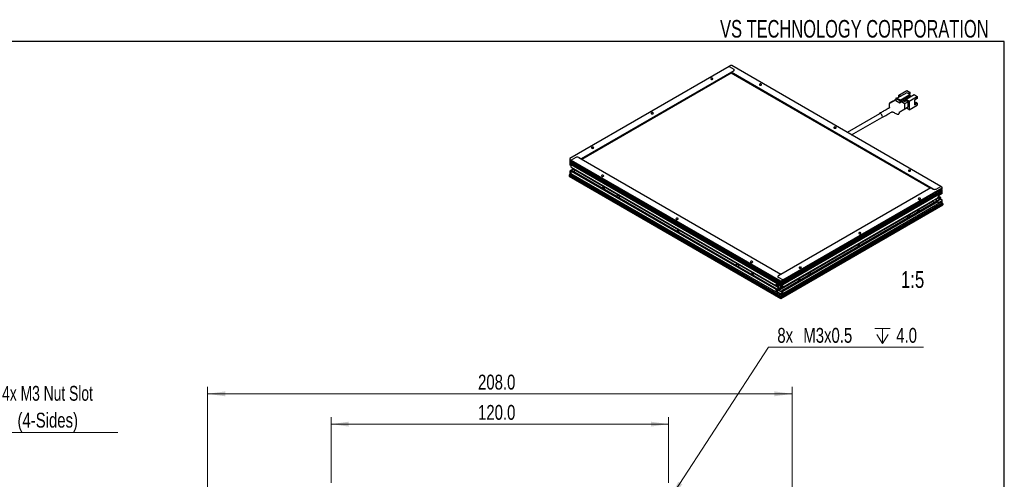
# Model space of a CAD drawing. Header units: millimetres. Extents: x 6 to 294, y 6 to 202.
# Tile 4 of 4: x 151 to 291, y 137 to 202. Entities that reach past the tile are written whole.
import ezdxf

# ---------------------------------------------------------------- set-up
doc = ezdxf.new("R2010")
doc.units = ezdxf.units.MM
doc.styles.add('SLDTEXTSTYLE0', font='TXT', dxfattribs={"width": 0.75})
doc.styles.add('SLDTEXTSTYLE2', font='TXT', dxfattribs={"width": 0.7})
doc.styles.add('SLDTEXTSTYLE6', font='TXT', dxfattribs={"width": 0.696429})
doc.dimstyles.new('SLDDIMSTYLE0', dxfattribs={"dimtxt": 2.116667, "dimasz": 2.5, "dimexe": 0, "dimexo": 0.0625, "dimgap": 0.529167, "dimtad": 1, "dimdec": 1, "dimlfac": 2.5, "dimrnd": 1e-09, "dimzin": 4, "dimdsep": 46, "dimtxsty": 'SLDTEXTSTYLE0', "dimsah": 1, "dimcen": 0.09, "dimadec": 0, "dimazin": 1, "dimtfac": 1, "dimtdec": 1, "dimtofl": 0, "dimtmove": 0, "dimatfit": 3, "dimfxl": 1, "dimfrac": 2, "dimtolj": 1, "dimtzin": 12, "dimarcsym": 0})
doc.dimstyles.new('SLDDIMSTYLE3', dxfattribs={"dimtxt": 2.116667, "dimasz": 2.5, "dimexe": 0, "dimexo": 0.0625, "dimgap": 0.529167, "dimtad": 0, "dimtih": 1, "dimtoh": 1, "dimdec": 1, "dimlfac": 2.5, "dimrnd": 1e-09, "dimzin": 12, "dimdsep": 46, "dimtxsty": 'SLDTEXTSTYLE0', "dimblk1": 'NONE', "dimsah": 1, "dimcen": 0, "dimadec": 0, "dimazin": 3, "dimtfac": 1, "dimtdec": 1, "dimtmove": 0, "dimatfit": 3, "dimldrblk": 'NONE', "dimfxl": 1, "dimfrac": 2, "dimtolj": 1, "dimtzin": 12, "dimarcsym": 0})

# ---------------------------------------------------------------- blocks, each defined once
blk = doc.blocks.new('SW_NOTE_3')
at = {"color": 0, "linetype": 'Continuous', "lineweight": 0}
blk.add_line((19.84, 0), (0, 0), dxfattribs=at)
at = {"color": 0, "linetype": 'Continuous', "lineweight": 0, "attachment_point": 2}
for s, insert, char_height, style in [('4x M3 Nut Slot', (9.81, 6.63), 2.1167, 'SLDTEXTSTYLE6'), ('(4-Sides)', (9.84, 2.81), 2.117, 'SLDTEXTSTYLE0')]:
    blk.add_mtext(s, dxfattribs=dict(at, insert=insert, char_height=char_height, style=style))
blk = doc.blocks.new('_D_5')
at = {"color": 7, "linetype": 'Continuous', "lineweight": 18}
for p, q in [((195.32, 136.27), (195.32, 145.61)), ((195.32, 144.61), (243.32, 144.61)), ((243.32, 136.27), (243.32, 145.61))]:
    blk.add_line(p, q, dxfattribs=at)
for points in [[(195.32, 144.61), (197.82, 144.26), (197.82, 144.96)], [(243.32, 144.61), (240.82, 144.96), (240.82, 144.26)]]:
    blk.add_solid(points, dxfattribs=at)
at = {"color": 7, "linetype": 'Continuous', "lineweight": 18, "insert": (216.22, 147.34), "char_height": 2.117, "attachment_point": 1, "style": 'SLDTEXTSTYLE0'}
blk.add_mtext('120.0', dxfattribs=at)
blk = doc.blocks.new('SW_SYMBOL_HOLE_DEPTH')
at = {"color": 0, "linetype": 'Continuous', "lineweight": 18}
for p, q in [((0, 875), (800, 875)), ((100, 555), (400, 75)), ((400, 875), (400, 75)), ((700, 555), (400, 75))]:
    blk.add_line(p, q, dxfattribs=at)
blk = doc.blocks.new('_D_7')
at = {"color": 7, "linetype": 'Continuous', "lineweight": 18}
for p, q in [((243.64, 134.12), (257.58, 155.57)), ((257.58, 155.57), (279.66, 155.57)), ((242.99, 133.11), (243.64, 134.12))]:
    blk.add_line(p, q, dxfattribs=at)
blk.add_solid([(243.64, 134.12), (245.3, 136.02), (244.71, 136.4)], dxfattribs=at)
at = {"color": 7, "linetype": 'Continuous', "lineweight": 18, "xscale": 0.0027037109, "yscale": 0.0027037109, "zscale": 0.0027037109}
blk.add_blockref('SW_SYMBOL_HOLE_DEPTH', (272.73, 155.86), dxfattribs=at)
at = {"color": 7, "linetype": 'Continuous', "lineweight": 18, "char_height": 2.117, "attachment_point": 1, "style": 'SLDTEXTSTYLE0'}
for s, insert in [('8x', (258.83, 158.3)), ('M3x0.5', (262.53, 158.3)), ('4.0', (275.76, 158.3))]:
    blk.add_mtext(s, dxfattribs=dict(at, insert=insert))
blk = doc.blocks.new('_NONE')
blk = doc.blocks.new('_D_8')
at = {"color": 7, "linetype": 'Continuous', "lineweight": 18}
for p, q in [((177.72, 124.67), (177.72, 149.92)), ((177.72, 148.92), (260.92, 148.92)), ((260.92, 124.67), (260.92, 149.92))]:
    blk.add_line(p, q, dxfattribs=at)
for points in [[(177.72, 148.92), (180.22, 148.57), (180.22, 149.27)], [(260.92, 148.92), (258.42, 149.27), (258.42, 148.57)]]:
    blk.add_solid(points, dxfattribs=at)
at = {"color": 7, "linetype": 'Continuous', "lineweight": 18, "insert": (216.22, 151.65), "char_height": 2.117, "attachment_point": 1, "style": 'SLDTEXTSTYLE0'}
blk.add_mtext('208.0', dxfattribs=at)

msp = doc.modelspace()

# ---------------------------------------------------------------- linework, layer by layer
at = {"color": 7, "linetype": 'Continuous', "lineweight": 25}
for p, q in [((291.144, 199.039), (5.901, 199.039)), ((291.144, 6.453), (291.144, 199.039)), ((251.977, 195.489), (229.279, 182.385)), ((252.613, 194.876), (230.905, 182.345)), ((252.189, 195.611), (251.977, 195.489)), ((251.977, 195.489), (252.613, 195.121)), ((252.33, 195.611), (252.189, 195.611)), ((252.26, 194.672), (252.613, 194.876)), ((282.099, 178.426), (252.33, 195.611)), ((252.26, 194.542), (231.018, 182.279)), ((281.039, 178.058), (252.26, 194.672)), ((252.26, 194.542), (252.26, 194.672)), ((280.572, 178.197), (252.26, 194.542)), ((276.131, 191.423), (277.263, 192.076)), ((277.263, 192.076), (277.722, 191.81)), ((274.865, 190.292), (275.686, 190.765)), ((275.686, 190.961), (275.799, 191.027)), ((275.686, 190.961), (275.686, 190.635)), ((275.686, 190.961), (276.251, 190.635)), ((275.799, 191.027), (276.365, 190.7)), ((277.27, 191.745), (275.912, 190.961)), ((276.131, 191.088), (276.131, 191.423)), ((276.131, 191.423), (276.421, 191.255)), ((276.365, 190.7), (276.251, 190.635)), ((276.251, 190.308), (276.916, 190.692)), ((276.336, 190.716), (277.694, 191.5)), ((276.365, 190.651), (277.694, 191.419)), ((277.765, 191.378), (276.365, 190.57)), ((276.365, 190.57), (276.365, 190.7)), ((276.916, 190.692), (276.916, 190.496)), ((277.086, 190.872), (277.765, 191.263)), ((277.086, 190.594), (277.086, 190.872)), ((277.086, 190.839), (277.156, 190.798)), ((277.096, 190.833), (277.432, 191.027)), ((277.156, 190.831), (278.288, 191.484)), ((277.156, 190.831), (277.156, 190.635)), ((277.156, 190.831), (277.616, 190.565)), ((277.694, 191.5), (277.27, 191.745)), ((277.369, 191.002), (277.34, 191.019)), ((277.369, 191.002), (277.453, 191.051)), ((277.369, 191.035), (277.369, 191.002)), ((277.422, 191.033), (277.432, 191.027)), ((277.432, 190.99), (277.432, 191.027)), ((277.722, 191.81), (277.439, 191.647)), ((277.453, 191.051), (277.482, 191.1)), ((277.609, 191.549), (277.722, 191.614)), ((277.616, 190.565), (278.747, 191.219)), ((277.694, 191.419), (277.694, 191.5)), ((277.765, 191.378), (277.694, 191.419)), ((277.722, 191.614), (277.722, 191.81)), ((277.765, 191.263), (277.765, 191.378)), ((278.288, 191.484), (278.747, 191.219)), ((278.747, 190.945), (278.351, 190.716)), ((278.351, 190.716), (278.351, 190.039)), ((278.747, 191.219), (278.747, 190.945)), ((275.686, 190.635), (276.251, 190.308)), ((276.251, 190.635), (276.251, 190.308)), ((276.895, 190.239), (276.513, 190.459)), ((276.727, 189.326), (277.439, 189.737)), ((276.746, 190.594), (276.916, 190.496)), ((276.746, 190.594), (276.746, 190.594)), ((276.916, 190.496), (277.086, 190.594)), ((277.439, 190.471), (276.945, 190.186)), ((276.966, 189.479), (276.966, 190.116)), ((277.156, 190.635), (277.439, 190.471)), ((277.616, 189.341), (277.185, 189.59)), ((277.439, 189.737), (277.439, 190.471)), ((277.616, 190.565), (277.616, 189.341)), ((277.616, 189.341), (278.747, 189.994)), ((278.351, 190.418), (278.511, 190.326)), ((278.578, 190.365), (278.351, 190.235)), ((278.351, 190.039), (278.747, 190.267)), ((278.747, 190.267), (278.578, 190.365)), ((278.747, 190.267), (278.747, 189.994)), ((273.393, 188.768), (268.789, 186.11)), ((269.389, 185.763), (273.693, 188.248)), ((229.279, 182.385), (229.279, 182.304)), ((229.279, 182.304), (229.491, 182.181)), ((229.279, 182.304), (229.279, 182.059)), ((230.127, 182.549), (229.491, 182.181)), ((230.905, 182.345), (230.551, 182.549)), ((230.551, 182.549), (259.331, 165.935)), ((229.279, 182.059), (229.279, 181.732)), ((229.279, 181.732), (229.279, 181.487)), ((229.491, 181.365), (229.279, 181.487)), ((229.774, 180.875), (229.279, 180.589)), ((229.491, 181.365), (229.491, 182.181)), ((229.491, 182.181), (259.26, 164.996)), ((229.491, 182.018), (229.491, 182.181)), ((258.883, 165.05), (229.491, 182.018)), ((229.491, 181.855), (258.789, 164.941)), ((229.491, 181.691), (229.491, 181.855)), ((258.789, 164.778), (229.491, 181.691)), ((229.491, 181.144), (229.491, 181.528)), ((229.491, 181.528), (258.883, 164.56)), ((229.491, 181.144), (258.623, 164.326)), ((229.977, 180.845), (229.987, 180.858)), ((229.993, 180.854), (229.977, 180.845)), ((230.056, 180.799), (229.977, 180.845)), ((229.279, 180.099), (229.208, 180.058)), ((229.208, 180.058), (259.331, 162.669)), ((229.208, 180.058), (229.208, 179.895)), ((229.208, 179.895), (259.331, 162.505)), ((229.279, 180.589), (229.279, 180.507)), ((229.491, 180.385), (229.279, 180.507)), ((229.279, 180.507), (229.279, 180.262)), ((229.279, 180.262), (229.279, 180.017)), ((229.279, 180.017), (229.491, 179.895)), ((229.632, 180.687), (229.491, 180.605)), ((229.491, 180.222), (229.491, 180.605)), ((229.491, 180.605), (258.623, 163.787)), ((229.491, 179.895), (229.491, 180.385)), ((259.26, 163.036), (229.491, 180.222)), ((229.491, 180.058), (259.26, 162.873)), ((229.491, 180.026), (229.491, 180.058)), ((229.491, 180.026), (229.604, 179.83)), ((229.547, 179.928), (229.491, 179.895)), ((229.604, 179.83), (259.26, 162.71)), ((229.632, 180.687), (258.765, 163.869)), ((229.809, 180.585), (230.056, 180.728)), ((230.056, 180.818), (230.056, 180.728)), ((230.056, 180.728), (258.889, 164.083)), ((258.977, 165.731), (280.685, 178.263)), ((259.613, 165.118), (282.312, 178.222)), ((280.685, 178.263), (281.039, 178.058)), ((281.463, 178.058), (282.099, 178.426)), ((282.312, 178.303), (282.099, 178.426)), ((282.312, 178.058), (282.264, 178.031)), ((282.312, 178.222), (282.312, 178.303)), ((282.312, 178.058), (282.312, 178.222)), ((282.312, 178.017), (282.312, 178.058)), ((281.935, 177.841), (259.613, 164.955)), ((259.613, 164.792), (281.84, 177.623)), ((281.84, 177.46), (259.613, 164.628)), ((259.613, 164.465), (281.935, 177.351)), ((259.613, 164.081), (281.675, 176.817)), ((281.463, 176.483), (281.463, 176.695)), ((281.583, 176.331), (282.099, 176.629)), ((281.958, 176.564), (281.597, 176.772)), ((281.675, 176.874), (281.675, 176.817)), ((281.958, 176.768), (281.682, 176.928)), ((282.099, 176.85), (281.744, 177.055)), ((282.312, 177.405), (281.817, 177.119)), ((281.838, 177.611), (281.859, 177.599)), ((281.859, 177.666), (281.859, 177.585)), ((281.921, 177.448), (281.949, 177.431)), ((282.057, 177.715), (281.958, 177.658)), ((281.958, 177.658), (281.958, 177.56)), ((281.958, 177.56), (282.057, 177.618)), ((281.958, 176.768), (282.099, 176.85)), ((281.958, 176.768), (281.958, 176.564)), ((282, 177.911), (281.975, 177.894)), ((282.071, 177.952), (282, 177.911)), ((282.024, 177.697), (282.057, 177.618)), ((282.059, 177.945), (282.038, 177.957)), ((282.04, 177.66), (282.04, 177.705)), ((282.142, 177.879), (282.057, 177.83)), ((282.057, 177.83), (282.057, 177.715)), ((282.057, 177.753), (282.142, 177.764)), ((282.057, 177.736), (282.097, 177.758)), ((282.057, 177.715), (282.142, 177.666)), ((282.057, 177.618), (282.057, 177.503)), ((282.057, 177.601), (282.142, 177.552)), ((282.057, 177.503), (282.142, 177.552)), ((282.099, 176.629), (282.099, 176.85)), ((282.099, 176.629), (282.312, 176.507)), ((282.142, 177.764), (282.142, 177.879)), ((282.241, 177.822), (282.142, 177.764)), ((282.142, 177.666), (282.241, 177.724)), ((282.142, 177.552), (282.142, 177.666)), ((282.156, 177.773), (282.241, 177.724)), ((282.205, 177.54), (282.264, 177.541)), ((282.249, 177.951), (282.221, 177.967)), ((282.241, 177.724), (282.241, 177.822)), ((282.264, 177.541), (282.312, 177.568)), ((282.312, 177.754), (282.312, 177.823)), ((282.312, 177.568), (282.312, 177.732)), ((282.312, 177.405), (282.312, 177.568)), ((259.048, 163.665), (280.968, 176.319)), ((259.331, 162.669), (282.382, 175.976)), ((259.331, 162.505), (282.382, 175.813)), ((259.472, 163.624), (281.534, 176.36)), ((259.613, 163.542), (281.675, 176.278)), ((282.312, 176.262), (259.613, 163.159)), ((259.613, 162.995), (282.312, 176.099)), ((259.613, 162.832), (282.312, 175.935)), ((280.968, 176.319), (280.968, 176.409)), ((280.968, 176.319), (281.039, 176.278)), ((281.534, 176.523), (281.463, 176.564)), ((281.463, 176.483), (281.534, 176.523)), ((281.534, 176.523), (281.534, 176.36)), ((281.675, 176.278), (281.534, 176.36)), ((281.958, 176.564), (281.569, 176.34)), ((281.675, 176.278), (281.675, 176.221)), ((281.817, 176.14), (282.312, 176.425)), ((282.312, 176.425), (282.312, 176.507)), ((282.312, 176.262), (282.312, 176.425)), ((282.312, 176.099), (282.312, 176.262)), ((282.312, 175.935), (282.312, 176.099)), ((282.382, 175.976), (282.312, 176.017)), ((282.382, 175.976), (282.382, 175.813)), ((259.331, 165.935), (258.977, 165.731)), ((259.613, 165.118), (258.977, 165.486)), ((258.765, 164.465), (258.623, 164.383)), ((258.765, 164.408), (258.623, 164.326)), ((258.623, 164.383), (258.623, 164.326)), ((258.722, 164.383), (258.889, 164.287)), ((259.26, 164.179), (258.765, 164.465)), ((258.765, 164.408), (258.765, 164.465)), ((258.765, 164.44), (258.889, 164.369)), ((258.889, 164.393), (258.889, 163.828)), ((258.926, 164.986), (258.898, 164.97)), ((259.005, 164.784), (258.906, 164.841)), ((258.906, 164.841), (258.906, 164.743)), ((258.991, 164.792), (258.906, 164.743)), ((258.906, 164.743), (259.005, 164.686)), ((258.977, 163.91), (258.977, 164.343)), ((258.977, 163.91), (259.472, 164.196)), ((259.09, 164.849), (259.005, 164.898)), ((259.005, 164.898), (259.005, 164.784)), ((259.09, 164.772), (259.005, 164.784)), ((259.09, 164.735), (259.005, 164.686)), ((259.005, 164.686), (259.005, 164.571)), ((259.09, 164.62), (259.005, 164.571)), ((259.005, 164.571), (259.09, 164.522)), ((259.048, 163.869), (259.515, 164.138)), ((259.05, 164.778), (259.09, 164.755)), ((259.147, 164.931), (259.076, 164.971)), ((259.109, 164.977), (259.088, 164.964)), ((259.09, 164.735), (259.09, 164.849)), ((259.189, 164.677), (259.09, 164.735)), ((259.123, 164.716), (259.09, 164.637)), ((259.09, 164.522), (259.09, 164.637)), ((259.09, 164.637), (259.189, 164.579)), ((259.108, 164.725), (259.108, 164.679)), ((259.172, 164.913), (259.147, 164.931)), ((259.189, 164.579), (259.189, 164.677)), ((259.198, 164.45), (259.226, 164.467)), ((259.26, 164.833), (259.213, 164.86)), ((259.213, 164.37), (259.26, 164.343)), ((259.26, 164.833), (259.26, 164.996)), ((259.26, 164.996), (259.401, 164.996)), ((259.26, 164.179), (259.26, 164.343)), ((259.401, 164.179), (259.26, 164.179)), ((259.287, 164.576), (259.298, 164.591)), ((259.401, 164.996), (259.613, 165.118)), ((259.401, 164.996), (259.401, 164.751)), ((259.401, 164.751), (259.401, 164.424)), ((259.401, 164.424), (259.401, 164.179)), ((259.613, 164.302), (259.401, 164.179)), ((259.472, 164.22), (259.472, 164.163)), ((259.613, 164.081), (259.472, 164.163)), ((259.613, 164.955), (259.613, 165.118)), ((259.613, 164.302), (259.613, 165.118)), ((259.613, 164.628), (259.613, 164.792)), ((259.613, 164.081), (259.613, 164.465)), ((258.623, 163.787), (258.765, 163.869)), ((258.765, 163.812), (258.623, 163.73)), ((258.623, 163.787), (258.623, 163.73)), ((258.765, 163.812), (258.765, 163.869)), ((259.048, 163.649), (258.765, 163.485)), ((258.765, 163.485), (259.26, 163.2)), ((258.986, 163.7), (258.845, 163.619)), ((258.977, 163.91), (259.048, 163.869)), ((258.977, 163.706), (258.986, 163.7)), ((259.048, 163.869), (259.048, 163.665)), ((259.472, 163.42), (259.048, 163.665)), ((259.048, 163.649), (259.613, 163.322)), ((259.26, 163.036), (259.26, 163.2)), ((259.26, 163.2), (259.401, 163.2)), ((259.26, 162.71), (259.26, 162.873)), ((259.401, 162.71), (259.26, 162.71)), ((259.331, 162.669), (259.331, 162.505)), ((259.613, 163.322), (259.401, 163.2)), ((259.401, 163.2), (259.401, 162.955)), ((259.401, 162.955), (259.401, 162.71)), ((259.401, 162.71), (259.613, 162.832)), ((259.472, 163.624), (259.472, 163.42)), ((259.472, 163.624), (259.613, 163.542)), ((259.613, 163.159), (259.613, 163.542)), ((259.613, 162.832), (259.613, 163.322)), ((259.613, 162.832), (259.613, 162.995))]:
    msp.add_line(p, q, dxfattribs=at)
at = {"color": 8, "linetype": 'Continuous', "lineweight": 25}
for p, q in [((230.042, 180.72), (229.774, 180.875)), ((281.039, 176.278), (281.039, 176.45)), ((281.463, 176.319), (281.463, 176.483)), ((281.675, 176.221), (281.817, 176.14)), ((258.977, 163.706), (258.977, 163.91))]:
    msp.add_line(p, q, dxfattribs=at)
at = {"color": 7, "linetype": 'Continuous', "lineweight": 25, "flags": 128}
for points in [[(249.389, 193.668), (249.441, 193.648), (249.502, 193.641), (249.563, 193.648), (249.615, 193.668), (249.65, 193.698), (249.662, 193.733), (249.65, 193.769), (249.615, 193.799), (249.563, 193.819), (249.502, 193.826), (249.441, 193.819), (249.389, 193.799), (249.354, 193.769), (249.342, 193.733), (249.354, 193.698), (249.389, 193.668)], [(256.318, 192.982), (256.284, 192.952), (256.271, 192.917), (256.284, 192.882), (256.318, 192.852), (256.37, 192.832), (256.431, 192.825), (256.493, 192.832), (256.545, 192.852), (256.579, 192.882), (256.591, 192.917), (256.579, 192.952), (256.545, 192.982), (256.493, 193.002), (256.431, 193.009), (256.37, 193.002), (256.318, 192.982)], [(276.945, 189.434), (276.96, 189.451), (276.966, 189.479)], [(240.903, 188.77), (240.955, 188.75), (241.017, 188.743), (241.078, 188.75), (241.13, 188.77), (241.164, 188.8), (241.177, 188.835), (241.164, 188.87), (241.13, 188.9), (241.078, 188.92), (241.017, 188.927), (240.955, 188.92), (240.903, 188.9), (240.869, 188.87), (240.857, 188.835), (240.869, 188.8), (240.903, 188.77)], [(273.784, 188.369), (273.765, 188.486), (273.713, 188.606), (273.635, 188.711), (273.543, 188.786), (273.451, 188.818), (273.373, 188.802), (273.321, 188.742), (273.318, 188.724)], [(273.618, 188.204), (273.635, 188.198), (273.713, 188.214), (273.765, 188.273), (273.784, 188.369)], [(266.925, 186.859), (266.89, 186.829), (266.878, 186.794), (266.89, 186.759), (266.925, 186.729), (266.977, 186.709), (267.038, 186.702), (267.099, 186.709), (267.151, 186.729), (267.186, 186.759), (267.198, 186.794), (267.186, 186.829), (267.151, 186.859), (267.099, 186.879), (267.038, 186.886), (266.977, 186.879), (266.925, 186.859)], [(232.418, 183.871), (232.47, 183.851), (232.531, 183.844), (232.592, 183.851), (232.644, 183.871), (232.679, 183.901), (232.691, 183.937), (232.679, 183.972), (232.644, 184.002), (232.592, 184.022), (232.531, 184.029), (232.47, 184.022), (232.418, 184.002), (232.383, 183.972), (232.371, 183.937), (232.383, 183.901), (232.418, 183.871)], [(234.059, 179.871), (234.093, 179.901), (234.105, 179.936), (234.093, 179.972), (234.059, 180.001), (234.007, 180.022), (233.945, 180.029), (233.884, 180.022), (233.832, 180.001), (233.798, 179.972), (233.785, 179.936), (233.798, 179.901), (233.832, 179.871), (233.884, 179.851), (233.945, 179.844), (234.007, 179.851), (234.059, 179.871)], [(277.532, 180.736), (277.497, 180.706), (277.485, 180.671), (277.497, 180.636), (277.532, 180.606), (277.583, 180.586), (277.645, 180.579), (277.706, 180.586), (277.758, 180.606), (277.792, 180.636), (277.805, 180.671), (277.792, 180.706), (277.758, 180.736), (277.706, 180.756), (277.645, 180.763), (277.583, 180.756), (277.532, 180.736)], [(234.02, 178.154), (234.026, 178.152), (234.087, 178.145), (234.148, 178.152), (234.2, 178.172), (234.235, 178.202), (234.247, 178.238), (234.235, 178.273), (234.2, 178.303), (234.148, 178.323), (234.087, 178.33), (234.026, 178.323), (233.974, 178.303), (233.939, 178.273), (233.927, 178.238), (233.939, 178.202), (233.941, 178.199)], [(233.928, 178.23), (233.931, 178.242), (233.956, 178.275), (234.001, 178.299), (234.06, 178.312), (234.122, 178.312), (234.179, 178.297), (234.222, 178.271), (234.245, 178.237), (234.246, 178.23)], [(236.275, 176.852), (236.314, 176.87), (236.368, 176.917), (236.387, 176.972), (236.368, 177.028), (236.314, 177.074), (236.233, 177.106), (236.137, 177.117), (236.042, 177.106), (235.961, 177.074), (235.929, 177.052)], [(279.172, 176.736), (279.12, 176.756), (279.059, 176.763), (278.998, 176.756), (278.946, 176.736), (278.911, 176.706), (278.899, 176.671), (278.911, 176.635), (278.946, 176.605), (278.998, 176.585), (279.059, 176.578), (279.12, 176.585), (279.172, 176.605), (279.207, 176.635), (279.219, 176.671), (279.207, 176.706), (279.172, 176.736)], [(281.836, 177.603), (281.844, 177.583), (281.861, 177.556)], [(282.221, 177.967), (282.152, 177.98), (282.071, 177.952), (281.99, 177.887), (281.921, 177.794), (281.875, 177.688), (281.859, 177.585), (281.875, 177.5), (281.921, 177.448), (281.921, 177.448)], [(282.312, 177.813), (282.295, 177.898), (282.249, 177.951), (282.181, 177.964), (282.099, 177.936), (282.018, 177.87), (281.949, 177.778), (281.903, 177.672), (281.887, 177.569), (281.903, 177.484), (281.949, 177.431), (282.018, 177.418), (282.099, 177.446), (282.181, 177.512), (282.249, 177.604), (282.295, 177.71), (282.312, 177.813)], [(282.096, 177.965), (282.065, 177.967), (282.044, 177.963)], [(244.665, 173.748), (244.7, 173.778), (244.712, 173.813), (244.7, 173.848), (244.665, 173.878), (244.613, 173.898), (244.552, 173.905), (244.491, 173.898), (244.439, 173.878), (244.404, 173.848), (244.392, 173.813), (244.404, 173.778), (244.439, 173.748), (244.491, 173.728), (244.552, 173.721), (244.613, 173.728), (244.665, 173.748)], [(277.782, 174.194), (277.751, 174.217), (277.67, 174.248), (277.574, 174.259), (277.478, 174.248), (277.397, 174.217), (277.343, 174.17), (277.324, 174.115), (277.343, 174.06), (277.397, 174.013), (277.436, 173.995)], [(279.063, 174.934), (279.065, 174.937), (279.077, 174.972), (279.065, 175.007), (279.031, 175.037), (278.979, 175.057), (278.917, 175.064), (278.856, 175.057), (278.804, 175.037), (278.77, 175.007), (278.757, 174.972), (278.77, 174.937), (278.804, 174.907), (278.856, 174.887), (278.917, 174.88), (278.979, 174.887), (278.984, 174.888)], [(278.758, 174.964), (278.761, 174.976), (278.787, 175.009), (278.832, 175.034), (278.89, 175.047), (278.953, 175.046), (279.01, 175.031), (279.053, 175.005), (279.075, 174.972), (279.077, 174.964)], [(244.627, 172.031), (244.632, 172.029), (244.693, 172.022), (244.755, 172.029), (244.807, 172.049), (244.841, 172.079), (244.853, 172.115), (244.841, 172.15), (244.807, 172.18), (244.755, 172.2), (244.693, 172.207), (244.632, 172.2), (244.58, 172.18), (244.546, 172.15), (244.533, 172.115), (244.546, 172.079), (244.548, 172.076)], [(244.534, 172.107), (244.537, 172.119), (244.563, 172.152), (244.608, 172.176), (244.666, 172.189), (244.729, 172.188), (244.786, 172.174), (244.829, 172.148), (244.851, 172.114), (244.853, 172.107)], [(270.687, 171.837), (270.635, 171.857), (270.574, 171.864), (270.512, 171.857), (270.46, 171.837), (270.426, 171.807), (270.414, 171.772), (270.426, 171.737), (270.46, 171.707), (270.512, 171.687), (270.574, 171.68), (270.635, 171.687), (270.687, 171.707), (270.721, 171.737), (270.734, 171.772), (270.721, 171.807), (270.687, 171.837)], [(270.578, 170.035), (270.58, 170.038), (270.592, 170.074), (270.58, 170.109), (270.545, 170.139), (270.493, 170.159), (270.432, 170.166), (270.371, 170.159), (270.319, 170.139), (270.284, 170.109), (270.272, 170.074), (270.284, 170.038), (270.319, 170.008), (270.371, 169.988), (270.432, 169.981), (270.493, 169.988), (270.499, 169.99)], [(270.273, 170.066), (270.276, 170.078), (270.301, 170.111), (270.347, 170.135), (270.405, 170.148), (270.467, 170.147), (270.524, 170.133), (270.567, 170.107), (270.59, 170.073), (270.592, 170.066)], [(253.246, 167.055), (253.285, 167.073), (253.339, 167.12), (253.358, 167.175), (253.339, 167.231), (253.285, 167.277), (253.204, 167.309), (253.108, 167.32), (253.012, 167.309), (252.931, 167.277), (252.9, 167.255)], [(255.272, 167.625), (255.306, 167.655), (255.319, 167.69), (255.306, 167.725), (255.272, 167.755), (255.22, 167.775), (255.159, 167.782), (255.097, 167.775), (255.046, 167.755), (255.011, 167.725), (254.999, 167.69), (255.011, 167.655), (255.046, 167.625), (255.097, 167.605), (255.159, 167.598), (255.22, 167.605), (255.272, 167.625)], [(262.201, 166.939), (262.15, 166.959), (262.088, 166.966), (262.027, 166.959), (261.975, 166.939), (261.94, 166.909), (261.928, 166.874), (261.94, 166.838), (261.975, 166.808), (262.027, 166.788), (262.088, 166.781), (262.15, 166.788), (262.201, 166.808), (262.236, 166.838), (262.248, 166.874), (262.236, 166.909), (262.201, 166.939)], [(255.233, 165.908), (255.239, 165.906), (255.3, 165.899), (255.361, 165.906), (255.413, 165.926), (255.448, 165.956), (255.46, 165.992), (255.448, 166.027), (255.413, 166.057), (255.361, 166.077), (255.3, 166.084), (255.239, 166.077), (255.187, 166.057), (255.152, 166.027), (255.14, 165.992), (255.152, 165.956), (255.155, 165.953)], [(255.141, 165.983), (255.144, 165.996), (255.169, 166.029), (255.215, 166.053), (255.273, 166.066), (255.335, 166.065), (255.392, 166.051), (255.435, 166.025), (255.458, 165.991), (255.459, 165.983)], [(263.64, 166.03), (263.609, 166.053), (263.527, 166.084), (263.432, 166.095), (263.336, 166.084), (263.255, 166.053), (263.201, 166.006), (263.182, 165.951), (263.201, 165.896), (263.255, 165.849), (263.294, 165.83)], [(259.26, 164.588), (259.244, 164.691), (259.198, 164.797), (259.129, 164.89), (259.048, 164.955), (258.967, 164.983), (258.898, 164.97), (258.852, 164.917), (258.836, 164.833), (258.852, 164.729), (258.898, 164.623), (258.967, 164.531), (259.048, 164.465), (259.129, 164.437), (259.198, 164.45), (259.244, 164.503), (259.26, 164.588)], [(259.288, 164.604), (259.272, 164.707), (259.226, 164.813), (259.157, 164.906), (259.076, 164.971), (258.995, 165), (258.926, 164.986)], [(259.103, 164.982), (259.082, 164.986), (259.051, 164.984)], [(259.226, 164.467), (259.226, 164.467), (259.272, 164.52), (259.288, 164.604)], [(262.092, 165.137), (262.095, 165.14), (262.107, 165.175), (262.095, 165.211), (262.06, 165.241), (262.008, 165.261), (261.947, 165.268), (261.886, 165.261), (261.834, 165.241), (261.799, 165.211), (261.787, 165.175), (261.799, 165.14), (261.834, 165.11), (261.886, 165.09), (261.947, 165.083), (262.008, 165.09), (262.013, 165.091)], [(261.788, 165.167), (261.791, 165.179), (261.816, 165.212), (261.861, 165.237), (261.92, 165.25), (261.982, 165.249), (262.039, 165.234), (262.082, 165.208), (262.105, 165.175), (262.106, 165.167)]]:
    msp.add_lwpolyline(points, dxfattribs=at)
at = {"color": 7, "linetype": 'Continuous', "lineweight": 25}
for centre, radius, start, end in [((252.567, 194.999), 0.131, 290.78343, 69.21657), ((276.812, 190.109), 0.154, 2.60545, 57.39453), ((230.339, 182.139), 0.461, 62.61005, 117.38995), ((229.411, 181.982), 0.15, 301.87307, 358.13223), ((229.411, 181.655), 0.15, 301.87307, 358.13223), ((229.636, 181.101), 0.264, 301.2441, 322.36808), ((229.411, 180.186), 0.15, 301.87304, 358.13226), ((281.251, 178.468), 0.461, 242.61005, 297.38995), ((282.241, 177.691), 0.341, 86.04163, 153.95299), ((281.982, 176.861), 0.307, 122.60555, 177.39439), ((282.186, 177.541), 0.355, 166.71032, 193.28968), ((282.166, 177.652), 0.307, 144.53987, 177.24118), ((281.958, 177.691), 0.341, 266.04152, 333.9531), ((281.25, 176.686), 0.459, 242.65012, 277.59345), ((281.761, 176.207), 0.0873, 170.78634, 309.20314), ((259.024, 165.608), 0.131, 110.78343, 249.21657), ((258.71, 164.397), 0.0873, 50.7968, 189.21376), ((259.134, 164.86), 0.355, 166.71032, 193.28968), ((258.906, 164.71), 0.341, 26.04701, 93.95837), ((259.189, 164.71), 0.341, 206.0469, 273.95848), ((258.982, 164.671), 0.307, 2.75882, 35.46013), ((258.931, 163.744), 0.307, 182.60566, 237.39442), ((259.075, 163.827), 0.31, 182.76972, 222.13965), ((259.039, 163.843), 0.151, 185.69397, 245.6262), ((259.177, 163.864), 0.251, 220.66474, 239.12651)]:
    msp.add_arc(centre, radius, start, end, dxfattribs=at)
for centre, start_param, end_param in [((259.26, 164.751), 0, 1.5707963), ((259.26, 164.424), 4.712389, 6.2831853), ((259.26, 164.751), 5.0366487, 6.2831853), ((259.26, 164.424), 0, 1.2465366), ((259.26, 162.955), 0, 1.5707963), ((259.26, 162.955), 4.712389, 6.2831853)]:
    msp.add_ellipse(centre, major_axis=(0.141, 0), ratio=0.5773815, start_param=start_param, end_param=end_param, dxfattribs=at)
for points, knots in [([(275.686, 190.783), (275.628, 190.75), (275.492, 190.672), (275.296, 190.557), (275.127, 190.462), (275.02, 190.395), (274.946, 190.367), (274.893, 190.34), (274.852, 190.316), (274.816, 190.286), (274.79, 190.248), (274.771, 190.193), (274.75, 190.118), (274.727, 189.989), (274.746, 189.838), (274.781, 189.706), (274.779, 189.633), (274.766, 189.602), (274.76, 189.595), (274.73, 189.578), (274.67, 189.547), (274.527, 189.477), (274.272, 189.311), (273.866, 189.085), (273.552, 188.905), (273.372, 188.802)], [0, 0, 0, 0, 0.0581957, 0.137132, 0.1999132, 0.225531, 0.2511743, 0.2667156, 0.2768356, 0.2907337, 0.2994551, 0.3096393, 0.3318499, 0.3548321, 0.408718, 0.4664542, 0.4871016, 0.5036134, 0.5280211, 0.5371389, 0.5485466, 0.5903844, 0.682469, 0.8190742, 1, 1, 1, 1]), ([(273.714, 188.214), (274.097, 188.417), (274.569, 188.668), (275.015, 188.988), (275.151, 189.036), (275.247, 189.03), (275.453, 188.939), (275.7, 188.785), (275.928, 188.686), (276.02, 188.686), (276.069, 188.7), (276.106, 188.721), (276.143, 188.759), (276.181, 188.827), (276.202, 188.901), (276.221, 188.973), (276.235, 189.013), (276.246, 189.033), (276.254, 189.042), (276.262, 189.05), (276.351, 189.106), (276.577, 189.222), (276.804, 189.353), (276.945, 189.434)], [0, 0, 0, 0, 0.3518611, 0.4342389, 0.4534606, 0.4721282, 0.5116384, 0.6187102, 0.659484, 0.678398, 0.688361, 0.6985988, 0.7096966, 0.7230548, 0.7495351, 0.7645455, 0.7745946, 0.7772699, 0.7799645, 0.7828027, 0.7859369, 0.8662592, 1, 1, 1, 1]), ([(282.264, 178.031), (282.246, 178.028), (282.215, 178.023), (282.179, 178.012), (282.16, 178.005), (282.151, 178), (282.146, 177.995), (282.147, 177.988), (282.153, 177.983), (282.162, 177.978), (282.164, 177.977)], [0, 0, 0, 0, 0.2808648, 0.4695846, 0.540015, 0.6111523, 0.6725645, 0.7647054, 0.9410367, 1, 1, 1, 1]), ([(281.84, 177.623), (281.841, 177.635), (281.842, 177.662), (281.851, 177.72), (281.868, 177.777), (281.887, 177.807), (281.893, 177.817)], [0, 0, 0, 0, 0.2376379, 0.5401123, 0.8600395, 1, 1, 1, 1]), ([(281.88, 177.493), (281.877, 177.495), (281.862, 177.503), (281.85, 177.502), (281.842, 177.489), (281.841, 177.468), (281.84, 177.46)], [0, 0, 0, 0, 0.099219, 0.4240272, 0.7815398, 1, 1, 1, 1]), ([(281.935, 177.351), (281.939, 177.362), (281.946, 177.381), (281.949, 177.41), (281.948, 177.427), (281.946, 177.431), (281.946, 177.432)], [0, 0, 0, 0, 0.5141877, 0.8596831, 0.9886221, 1, 1, 1, 1]), ([(258.789, 164.941), (258.807, 164.942), (258.843, 164.943), (258.875, 164.953), (258.891, 164.958)], [0, 0, 0, 0, 0.5176898, 1, 1, 1, 1]), ([(258.846, 164.768), (258.842, 164.77), (258.824, 164.778), (258.804, 164.778), (258.789, 164.778)], [0, 0, 0, 0, 0.2306344, 1, 1, 1, 1]), ([(258.989, 165), (258.99, 165.001), (258.995, 165.003), (258.999, 165.008), (259.001, 165.013), (258.997, 165.018), (258.989, 165.023), (258.973, 165.03), (258.938, 165.041), (258.906, 165.046), (258.883, 165.05)], [0, 0, 0, 0, 0.0428745, 0.1584132, 0.2747891, 0.3423686, 0.410297, 0.490879, 0.6310374, 1, 1, 1, 1]), ([(258.883, 164.56), (258.902, 164.557), (258.923, 164.554), (258.943, 164.559), (258.946, 164.56)], [0, 0, 0, 0, 0.8783229, 1, 1, 1, 1]), ([(259.202, 164.453), (259.202, 164.453), (259.2, 164.448), (259.198, 164.434), (259.2, 164.404), (259.207, 164.384), (259.213, 164.37)], [0, 0, 0, 0, 0.00934452, 0.14471539, 0.38017082, 1, 1, 1, 1]), ([(259.255, 164.836), (259.262, 164.822), (259.282, 164.789), (259.298, 164.73), (259.303, 164.693), (259.305, 164.674)], [0, 0, 0, 0, 0.2517355, 0.6134658, 1, 1, 1, 1]), ([(259.305, 164.502), (259.305, 164.503), (259.303, 164.513), (259.296, 164.523), (259.281, 164.52), (259.264, 164.511), (259.26, 164.509)], [0, 0, 0, 0, 0.0463852, 0.4499359, 0.876772, 1, 1, 1, 1]), ([(259.305, 164.502), (259.31, 164.525), (259.322, 164.582), (259.311, 164.64), (259.305, 164.674)], [0, 0, 0, 0, 0.4113257, 1, 1, 1, 1])]:
    msp.add_open_spline(points, degree=3, knots=knots, dxfattribs=at)

# ---------------------------------------------------------------- block references
at = {"color": 7, "linetype": 'Continuous', "lineweight": 0}
msp.add_blockref('SW_NOTE_3', (145.117, 143.422), dxfattribs=at)

# ---------------------------------------------------------------- texts
for s, insert, char_height, attachment_point, style in [('VS TECHNOLOGY CORPORATION', (288.908, 202.099), 2.5, 3, 'SLDTEXTSTYLE2'), ('1:5', (276.426, 166.371), 2.3813, 1, 'SLDTEXTSTYLE0')]:
    msp.add_mtext(s, dxfattribs=dict(at, insert=insert, char_height=char_height, attachment_point=attachment_point, style=style))

# ---------------------------------------------------------------- dimensions: what is measured, and where the dimension line sits
at = {"color": 7, "linetype": 'Continuous', "lineweight": 18}
dim = msp.add_diameter_dim_2p(p1=(242.989, 133.109), p2=(243.643, 134.116), text='8x M3x0.5 {\\fGDT;x}4.0', dimstyle='SLDDIMSTYLE3', override={"dimpost": '<>'}, dxfattribs=at)
dim.commit()
dim.dimension.update_dxf_attribs({"geometry": '_D_7', "text_midpoint": (269.246, 157.292), "dimtype": 163})
for base, p1, p2, picture, middle in [((260.916, 148.924), (177.716, 123.672), (260.916, 123.672), '_D_8', (219.74, 148.924)), ((243.316, 144.612), (195.316, 135.272), (243.316, 135.272), '_D_5', (219.74, 144.612))]:
    dim = msp.add_linear_dim(base=base, p1=p1, p2=p2, dimstyle='SLDDIMSTYLE0', dxfattribs=at)
    dim.commit()
    dim.dimension.update_dxf_attribs({"geometry": picture, "text_midpoint": middle, "dimtype": 160})

doc.saveas('drawing.dxf')
